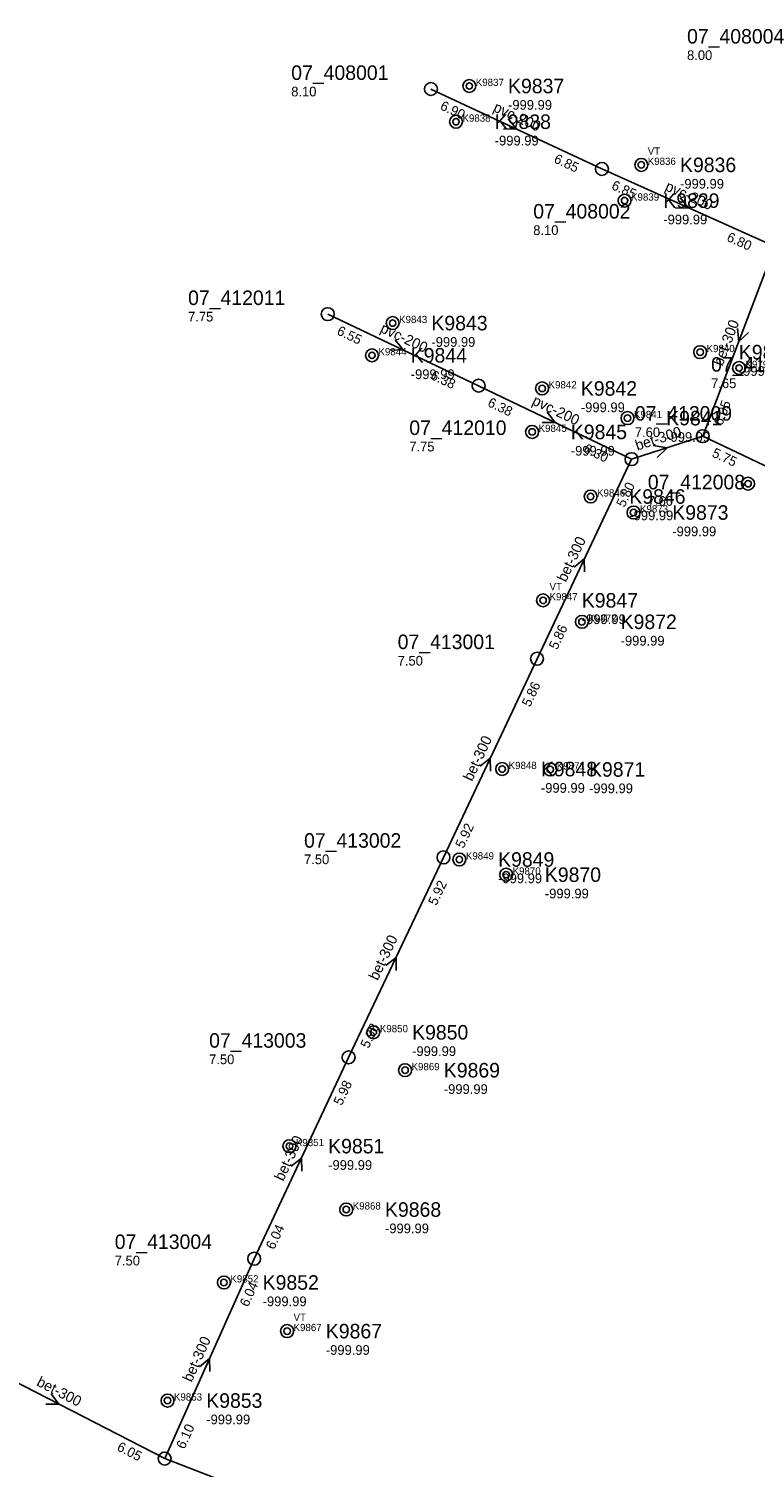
# Model space of a CAD drawing. Header units: metres. Extents: x 164250 to 165477, y 448735 to 450145.
# Tile 3 of 36: x 164401 to 164491, y 449224 to 449402. Entities that reach past the tile are written whole.
import ezdxf

# ---------------------------------------------------------------- set-up
doc = ezdxf.new("R2010")
doc.units = ezdxf.units.M

msp = doc.modelspace()

# ---------------------------------------------------------------- linework, layer by layer
at = {"layer": 'CON_BxH200x200mm', "linetype": 'Continuous'}
for points in [[(164451.188, 449394.627), (164472.379, 449384.733)], [(164472.379, 449384.733), (164493.818, 449375.097)], [(164457.099, 449357.86), (164438.408, 449366.733)], [(164476.046, 449348.746), (164457.099, 449357.86)]]:
    msp.add_lwpolyline(points, dxfattribs=at)
at = {"layer": 'CON_BxH300x300mm', "linetype": 'Continuous'}
for points in [[(164493.818, 449375.097), (164484.883, 449351.602)], [(164484.883, 449351.602), (164476.046, 449348.746)], [(164476.046, 449348.746), (164464.344, 449324.007)], [(164464.344, 449324.007), (164452.746, 449299.385)], [(164452.746, 449299.385), (164440.988, 449274.599)], [(164440.988, 449274.599), (164429.285, 449249.642)], [(164418.202, 449224.871), (164429.285, 449249.642)], [(164418.202, 449224.871), (164391.988, 449238.359)], [(164443.781, 449214.961), (164418.202, 449224.871)]]:
    msp.add_lwpolyline(points, dxfattribs=at)
at = {"layer": 'CON_BxH400x400mm', "linetype": 'Continuous'}
msp.add_lwpolyline([(164520.492, 449334.678), (164484.883, 449351.602)], dxfattribs=at)
at = {"layer": 'NOD_inspectieput'}
for centre in [(164451.19, 449394.63), (164472.38, 449384.73), (164438.41, 449366.73), (164457.1, 449357.86), (164484.88, 449351.6), (164476.05, 449348.75), (164464.34, 449324.01), (164452.75, 449299.39), (164440.99, 449274.6), (164429.29, 449249.64), (164418.2, 449224.87)]:
    msp.add_circle(centre, 0.8, dxfattribs=at)
at = {"layer": 'NOD_onbekend'}
for centre in [(164455.95, 449395.01), (164454.3, 449390.58), (164477.26, 449385.23), (164475.19, 449380.8), (164446.45, 449365.62), (164484.55, 449362.02), (164443.89, 449361.62), (164489.37, 449360.05), (164464.97, 449357.52), (164475.55, 449353.84), (164463.73, 449352.13), (164490.49, 449345.71), (164470.98, 449344.12), (164476.3, 449342.14), (164465.09, 449331.25), (164469.9, 449328.59), (164460.02, 449310.34), (164465.98, 449310.29), (164454.71, 449299.13), (164460.51, 449297.25), (164444.06, 449277.71), (164447.99, 449273.01), (164433.66, 449263.6), (164440.7, 449255.74), (164425.54, 449246.7), (164433.37, 449240.67), (164418.55, 449232.06)]:
    msp.add_circle(centre, 0.8, dxfattribs=at)
at = {"layer": 'onbekend'}
for centre in [(164454.3, 449390.58), (164475.19, 449380.8), (164443.89, 449361.62), (164463.73, 449352.13), (164440.7, 449255.74)]:
    msp.add_circle(centre, 0.4, dxfattribs=at)
at = {"layer": 'PIJL'}
for points in [[(164460.78, 449390.94), (164461.78, 449389.68), (164460.17, 449389.64)], [(164482.08, 449381.16), (164483.1, 449379.92), (164481.49, 449379.85)], [(164489.19, 449364.95), (164489.35, 449363.35), (164490.54, 449364.44)], [(164446.76, 449363.56), (164447.75, 449362.3), (164446.14, 449362.26)], [(164465.59, 449354.58), (164466.57, 449353.3), (164464.96, 449353.28)], [(164478.74, 449350.44), (164480.46, 449350.17), (164479.22, 449348.95)], [(164468.93, 449335.38), (164470.2, 449336.38), (164470.23, 449334.77)], [(164457.28, 449310.7), (164458.55, 449311.7), (164458.58, 449310.09)], [(164445.6, 449286), (164446.87, 449286.99), (164446.9, 449285.38)], [(164433.87, 449261.12), (164435.14, 449262.12), (164435.18, 449260.51)], [(164422.5, 449236.24), (164423.74, 449237.26), (164423.81, 449235.65)], [(164404.14, 449232.91), (164405.1, 449231.61), (164403.49, 449231.63)]]:
    msp.add_lwpolyline(points, dxfattribs=at)
at = {"layer": 'straatkolk'}
for centre in [(164455.95, 449395.01), (164477.26, 449385.23), (164446.45, 449365.62), (164484.55, 449362.02), (164489.37, 449360.05), (164464.97, 449357.52), (164475.55, 449353.84), (164490.49, 449345.71), (164470.98, 449344.12), (164476.3, 449342.14), (164465.09, 449331.25), (164469.9, 449328.59), (164460.02, 449310.34), (164465.98, 449310.29), (164454.71, 449299.13), (164460.51, 449297.25), (164444.06, 449277.71), (164447.99, 449273.01), (164433.66, 449263.6), (164425.54, 449246.7), (164433.37, 449240.67), (164418.55, 449232.06)]:
    msp.add_circle(centre, 0.4, dxfattribs=at)

# ---------------------------------------------------------------- texts
at = {"layer": 'DMM_BxH200x200mm'}
for rotation, p in [(-25.03, (164458.81, 449391.93)), (-24.2, (164480.1, 449382.12)), (-25.39, (164444.8, 449364.55)), (-25.69, (164463.63, 449355.58))]:
    msp.add_text('pvc-200', height=1.3, rotation=rotation, dxfattribs=at).set_placement(p)
at = {"layer": 'DMM_BxH300x300mm'}
for rotation, p in [(69.18, (164487.32, 449360.21)), (17.91, (164476.76, 449349.8)), (64.68, (164467.92, 449333.43)), (64.78, (164456.29, 449308.74)), (64.62, (164444.59, 449284.05)), (64.88, (164432.89, 449259.17)), (65.9, (164421.55, 449234.26)), (-27.23, (164402.22, 449233.97))]:
    msp.add_text('bet-300', height=1.3, rotation=rotation, dxfattribs=at).set_placement(p)
at = {"layer": 'INV_BxH200x200mm'}
for s, rotation, p in [('6.90', -25.03, (164452.24, 449392.15)), ('6.85', -25.03, (164466.33, 449385.57)), ('6.85', -24.2, (164473.47, 449382.27)), ('6.80', -24.2, (164487.75, 449375.85)), ('6.55', -25.39, (164439.44, 449364.25)), ('6.38', -25.39, (164451.05, 449358.74)), ('6.38', -25.69, (164458.12, 449355.37)), ('6.30', -25.69, (164470, 449349.66))]:
    msp.add_text(s, height=1.2, rotation=rotation, dxfattribs=at).set_placement(p)
at = {"layer": 'INV_BxH300x300mm'}
for s, rotation, p in [('6.05', 69.18, (164487.28, 449352.83)), ('5.80', 64.68, (164475.18, 449342.7)), ('5.86', 64.68, (164466.83, 449325.05)), ('5.86', 64.78, (164463.48, 449317.96)), ('5.92', 64.78, (164455.23, 449300.43)), ('5.92', 64.62, (164451.87, 449293.34)), ('5.98', 64.62, (164443.47, 449275.63)), ('5.98', 64.88, (164440.14, 449268.55)), ('6.04', 64.88, (164431.76, 449250.69)), ('6.04', 65.9, (164428.54, 449243.58)), ('6.10', 65.9, (164420.66, 449225.96)), ('6.05', -27.23, (164412.19, 449225.94))]:
    msp.add_text(s, height=1.2, rotation=rotation, dxfattribs=at).set_placement(p)
at = {"layer": 'INV_BxH400x400mm'}
msp.add_text('5.75', height=1.2, rotation=-25.42, dxfattribs=at).set_placement((164485.92, 449349.12))
at = {"layer": 'KO_INSPECTIE'}
for p in [(164478.06, 449386.49), (164465.89, 449332.51), (164434.17, 449241.93)]:
    msp.add_text('VT', height=0.9, dxfattribs=at).set_placement(p)
at = {"layer": 'KO_NUMMER'}
for s, p in [('K9837', (164456.75, 449395.01)), ('K9838', (164455.1, 449390.58)), ('K9836', (164478.06, 449385.23)), ('K9839', (164475.99, 449380.8)), ('K9843', (164447.25, 449365.62)), ('K9844', (164444.69, 449361.62)), ('K9840', (164485.35, 449362.02)), ('K9792', (164490.17, 449360.05)), ('K9842', (164465.77, 449357.52)), ('K9841', (164476.35, 449353.84)), ('K9845', (164464.53, 449352.13)), ('K9846', (164471.78, 449344.12)), ('K9873', (164477.1, 449342.14)), ('K9847', (164465.89, 449331.25)), ('K9872', (164470.7, 449328.59)), ('K9848', (164460.82, 449310.34)), ('K9871', (164466.78, 449310.29)), ('K9849', (164455.52, 449299.13)), ('K9870', (164461.31, 449297.25)), ('K9850', (164444.86, 449277.71)), ('K9869', (164448.79, 449273.01)), ('K9851', (164434.46, 449263.6)), ('K9868', (164441.5, 449255.74)), ('K9852', (164426.34, 449246.7)), ('K9867', (164434.17, 449240.67)), ('K9853', (164419.35, 449232.06))]:
    msp.add_text(s, height=0.9, dxfattribs=at).set_placement(p)
at = {"layer": 'NLV_inspectieput'}
for s, p in [('8.00', (164482.93, 449398.23)), ('8.10', (164433.88, 449393.72)), ('8.10', (164463.87, 449376.54)), ('7.75', (164421.1, 449365.82)), ('7.65', (164485.91, 449357.56)), ('7.60', (164476.46, 449351.49)), ('7.75', (164448.51, 449349.71)), ('7.60', (164478.07, 449342.97)), ('7.50', (164447.07, 449323.17)), ('7.50', (164435.47, 449298.55)), ('7.50', (164423.71, 449273.76)), ('7.50', (164412.01, 449248.81))]:
    msp.add_text(s, height=1.2, dxfattribs=at).set_placement(p)
at = {"layer": 'NLV_onbekend'}
for p in [(164460.75, 449392.07), (164459.1, 449387.64), (164482.06, 449382.29), (164479.99, 449377.86), (164451.25, 449362.68), (164448.69, 449358.68), (164489.35, 449359.08), (164469.77, 449354.58), (164480.35, 449350.9), (164468.53, 449349.19), (164475.78, 449341.18), (164481.1, 449339.2), (164469.89, 449328.31), (164474.7, 449325.65), (164464.82, 449307.4), (164470.78, 449307.35), (164459.52, 449296.19), (164465.31, 449294.31), (164448.86, 449274.77), (164452.79, 449270.07), (164438.46, 449260.66), (164445.5, 449252.8), (164430.34, 449243.76), (164438.17, 449237.73), (164423.35, 449229.12)]:
    msp.add_text('-999.99', height=1.2, dxfattribs=at).set_placement(p)
at = {"layer": 'NNR_inspectieput'}
for s, p in [('07_408004', (164482.93, 449400.27)), ('07_408001', (164433.88, 449395.76)), ('07_408002', (164463.87, 449378.58)), ('07_412011', (164421.1, 449367.86)), ('07_412017', (164485.91, 449359.6)), ('07_412009', (164476.46, 449353.53)), ('07_412010', (164448.51, 449351.75)), ('07_412008', (164478.07, 449345.01)), ('07_413001', (164447.07, 449325.21)), ('07_413002', (164435.47, 449300.59)), ('07_413003', (164423.71, 449275.8)), ('07_413004', (164412.01, 449250.85))]:
    msp.add_text(s, height=1.8, dxfattribs=at).set_placement(p)
at = {"layer": 'NNR_onbekend'}
for s, p in [('K9837', (164460.75, 449394.11)), ('K9838', (164459.1, 449389.68)), ('K9836', (164482.06, 449384.33)), ('K9839', (164479.99, 449379.9)), ('K9843', (164451.25, 449364.72)), ('K9844', (164448.69, 449360.72)), ('K9840', (164489.35, 449361.12)), ('K9842', (164469.77, 449356.62)), ('K9841', (164480.35, 449352.94)), ('K9845', (164468.53, 449351.23)), ('K9846', (164475.78, 449343.22)), ('K9873', (164481.1, 449341.24)), ('K9847', (164469.89, 449330.35)), ('K9872', (164474.7, 449327.69)), ('K9848', (164464.82, 449309.44)), ('K9871', (164470.78, 449309.39)), ('K9849', (164459.52, 449298.23)), ('K9870', (164465.31, 449296.35)), ('K9850', (164448.86, 449276.81)), ('K9869', (164452.79, 449272.11)), ('K9851', (164438.46, 449262.7)), ('K9868', (164445.5, 449254.84)), ('K9852', (164430.34, 449245.8)), ('K9867', (164438.17, 449239.77)), ('K9853', (164423.35, 449231.16))]:
    msp.add_text(s, height=1.8, dxfattribs=at).set_placement(p)

doc.saveas('drawing.dxf')
